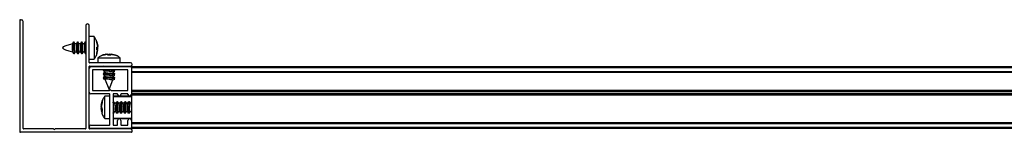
# Model space of a CAD drawing. Header units: millimetres. Extents: x 4062.402 to 4063.102, y 2923.937 to 2923.977.
# Tile 1 of 2: x 4062.402 to 4062.752, y 2923.937 to 2923.977. Entities that reach past the tile are written whole.
import ezdxf

# ---------------------------------------------------------------- set-up
doc = ezdxf.new("R2010")
doc.units = ezdxf.units.MM
doc.layers.add('SANINDUSA', color=3, linetype='Continuous')

msp = doc.modelspace()

# ---------------------------------------------------------------- linework, layer by layer
at = {"layer": 'SANINDUSA'}
for p, q in [((4062.40180945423, 2923.976433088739), (4062.40180945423, 2923.93703310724)), ((4062.402109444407, 2923.976733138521), (4062.402409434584, 2923.976733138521)), ((4062.403009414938, 2923.938033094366), (4062.403009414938, 2923.976133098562)), ((4062.425309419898, 2923.974633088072), (4062.425309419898, 2923.938033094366)), ((4062.426509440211, 2923.961533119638), (4062.426509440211, 2923.974633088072)), ((4062.428232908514, 2923.970733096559), (4062.426509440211, 2923.970733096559)), ((4062.428232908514, 2923.970733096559), (4062.428232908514, 2923.962733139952)), ((4062.420812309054, 2923.968745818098), (4062.420554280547, 2923.968131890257)), ((4062.420987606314, 2923.968735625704), (4062.420652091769, 2923.968108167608)), ((4062.420985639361, 2923.968731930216), (4062.420968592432, 2923.968758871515)), ((4062.421462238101, 2923.968193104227), (4062.421195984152, 2923.968732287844)), ((4062.421433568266, 2923.968177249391), (4062.421409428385, 2923.968183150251)), ((4062.422097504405, 2923.968193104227), (4062.421433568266, 2923.968193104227)), ((4062.42221230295, 2923.968745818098), (4062.42198002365, 2923.968193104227)), ((4062.422387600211, 2923.968735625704), (4062.422061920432, 2923.968126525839)), ((4062.422385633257, 2923.968731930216), (4062.422368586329, 2923.968758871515)), ((4062.422862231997, 2923.968193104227), (4062.422595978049, 2923.968732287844)), ((4062.422833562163, 2923.968177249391), (4062.422809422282, 2923.968183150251)), ((4062.423497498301, 2923.968193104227), (4062.422833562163, 2923.968193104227)), ((4062.423612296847, 2923.968745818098), (4062.423380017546, 2923.968193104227)), ((4062.423787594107, 2923.968735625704), (4062.423461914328, 2923.968126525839)), ((4062.423785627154, 2923.968731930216), (4062.423768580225, 2923.968758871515)), ((4062.424262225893, 2923.968193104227), (4062.423995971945, 2923.968732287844)), ((4062.424233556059, 2923.968177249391), (4062.424209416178, 2923.968183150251)), ((4062.424897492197, 2923.968193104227), (4062.424233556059, 2923.968193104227)), ((4062.425012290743, 2923.968745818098), (4062.424780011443, 2923.968193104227)), ((4062.425187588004, 2923.968735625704), (4062.424861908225, 2923.968126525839)), ((4062.42518562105, 2923.968731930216), (4062.425168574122, 2923.968758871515)), ((4062.429230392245, 2923.968903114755), (4062.429564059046, 2923.96732514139)), ((4062.429230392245, 2923.968809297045), (4062.429230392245, 2923.968903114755)), ((4062.429564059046, 2923.967219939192), (4062.429230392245, 2923.968809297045)), ((4062.429230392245, 2923.967006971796), (4062.429564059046, 2923.967219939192)), ((4062.429230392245, 2923.967006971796), (4062.429230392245, 2923.966459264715)), ((4062.429230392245, 2923.966045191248), (4062.429230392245, 2923.967006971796)), ((4062.429230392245, 2923.965131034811), (4062.429564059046, 2923.966536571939)), ((4062.429564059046, 2923.966536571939), (4062.42934954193, 2923.967083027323)), ((4062.42944180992, 2923.967444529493), (4062.429564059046, 2923.966929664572)), ((4062.429564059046, 2923.967473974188), (4062.429486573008, 2923.967786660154)), ((4062.42061001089, 2923.965367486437), (4062.42092287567, 2923.964733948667)), ((4062.421131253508, 2923.964730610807), (4062.421421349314, 2923.965273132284)), ((4062.421133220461, 2923.964734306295), (4062.42115026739, 2923.964707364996)), ((4062.421306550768, 2923.964720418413), (4062.421538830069, 2923.965273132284)), ((4062.421390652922, 2923.965273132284), (4062.422056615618, 2923.965273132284)), ((4062.422024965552, 2923.965337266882), (4062.422322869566, 2923.964733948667)), ((4062.422531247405, 2923.964730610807), (4062.422821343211, 2923.965273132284)), ((4062.422533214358, 2923.964734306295), (4062.422550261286, 2923.964707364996)), ((4062.422706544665, 2923.964720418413), (4062.422938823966, 2923.965273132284)), ((4062.422790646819, 2923.965273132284), (4062.423456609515, 2923.965273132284)), ((4062.423424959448, 2923.965337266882), (4062.423722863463, 2923.964733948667)), ((4062.423931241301, 2923.964730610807), (4062.424221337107, 2923.965273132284)), ((4062.423933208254, 2923.964734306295), (4062.423950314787, 2923.964707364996)), ((4062.424106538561, 2923.964720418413), (4062.424338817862, 2923.965273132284)), ((4062.424190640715, 2923.965273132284), (4062.424856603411, 2923.965273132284)), ((4062.424824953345, 2923.965337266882), (4062.425122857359, 2923.964733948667)), ((4062.429230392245, 2923.966459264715), (4062.429564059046, 2923.966246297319)), ((4062.429230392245, 2923.966299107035), (4062.429564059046, 2923.966246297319)), ((4062.429230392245, 2923.966205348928), (4062.429564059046, 2923.966141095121)), ((4062.429564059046, 2923.966141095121), (4062.429230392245, 2923.966045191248)), ((4062.429230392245, 2923.964563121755), (4062.429564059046, 2923.966141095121)), ((4062.429230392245, 2923.964607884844), (4062.429230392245, 2923.964563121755)), ((4062.429559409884, 2923.963156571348), (4062.429559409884, 2923.961433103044)), ((4062.429559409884, 2923.963156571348), (4062.433891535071, 2923.963156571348)), ((4062.431393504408, 2923.964154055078), (4062.432974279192, 2923.964487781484)), ((4062.43147373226, 2923.964154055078), (4062.431418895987, 2923.964154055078)), ((4062.433064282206, 2923.964487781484), (4062.43147373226, 2923.964154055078)), ((4062.432820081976, 2923.964487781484), (4062.432492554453, 2923.964406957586)), ((4062.432848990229, 2923.964367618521), (4062.43335717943, 2923.964487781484)), ((4062.43376165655, 2923.964487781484), (4062.432922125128, 2923.964154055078)), ((4062.433255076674, 2923.964154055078), (4062.433064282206, 2923.964487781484)), ((4062.434218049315, 2923.964154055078), (4062.433255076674, 2923.964154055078)), ((4062.433863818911, 2923.964154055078), (4062.434054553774, 2923.964487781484)), ((4062.433891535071, 2923.963156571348), (4062.437559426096, 2923.963156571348)), ((4062.434000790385, 2923.964154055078), (4062.434054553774, 2923.964487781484)), ((4062.434144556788, 2923.964487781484), (4062.434081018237, 2923.964154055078)), ((4062.434144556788, 2923.964487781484), (4062.434218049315, 2923.964154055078)), ((4062.435725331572, 2923.964154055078), (4062.434144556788, 2923.964487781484)), ((4062.435172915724, 2923.964154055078), (4062.434269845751, 2923.964367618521)), ((4062.43564510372, 2923.964154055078), (4062.435725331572, 2923.964154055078)), ((4062.437559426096, 2923.961433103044), (4062.437559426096, 2923.963156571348)), ((4062.426509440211, 2923.962733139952), (4062.428232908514, 2923.962733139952)), ((4062.426509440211, 2923.938033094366), (4062.426509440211, 2923.960133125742)), ((4062.441209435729, 2923.961433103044), (4062.426609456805, 2923.961433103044)), ((4062.426609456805, 2923.960233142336), (4062.441209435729, 2923.960233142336)), ((4062.427109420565, 2923.960083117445), (4062.441209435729, 2923.960083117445)), ((4062.43153417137, 2923.960095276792), (4062.431516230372, 2923.960083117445)), ((4062.431752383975, 2923.960233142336), (4062.43153417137, 2923.960095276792)), ((4062.431862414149, 2923.960233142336), (4062.432053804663, 2923.960083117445)), ((4062.435320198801, 2923.960083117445), (4062.435128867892, 2923.960233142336)), ((4062.435305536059, 2923.960094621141), (4062.435524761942, 2923.960233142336)), ((4062.441509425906, 2923.960083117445), (4063.055509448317, 2923.960083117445)), ((4062.441509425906, 2923.960083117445), (4062.441509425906, 2923.959783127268)), ((4062.441509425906, 2923.959783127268), (4062.441509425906, 2923.950183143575)), ((4062.441509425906, 2923.959783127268), (4063.055509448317, 2923.959783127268)), ((4062.441509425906, 2923.959783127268), (4062.441509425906, 2923.958383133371)), ((4062.426509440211, 2923.950983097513), (4062.426509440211, 2923.959483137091)), ((4062.440309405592, 2923.958883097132), (4062.427709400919, 2923.958883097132)), ((4062.427709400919, 2923.958883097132), (4062.427709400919, 2923.951683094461)), ((4062.431488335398, 2923.957726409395), (4062.432062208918, 2923.957276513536)), ((4062.431488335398, 2923.956326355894), (4062.432062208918, 2923.95587651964)), ((4062.432106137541, 2923.957943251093), (4062.431488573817, 2923.957727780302)), ((4062.432106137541, 2923.956543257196), (4062.431488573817, 2923.956327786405)), ((4062.431813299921, 2923.95887165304), (4062.43153417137, 2923.958695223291)), ((4062.431813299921, 2923.957471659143), (4062.43153417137, 2923.957295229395)), ((4062.431813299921, 2923.956071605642), (4062.43153417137, 2923.955895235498)), ((4062.431547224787, 2923.958537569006), (4062.432099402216, 2923.958304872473)), ((4062.431547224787, 2923.957137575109), (4062.432099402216, 2923.956904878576)), ((4062.431798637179, 2923.958883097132), (4062.432062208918, 2923.958676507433)), ((4062.432099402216, 2923.958670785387), (4062.432099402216, 2923.957939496)), ((4062.432099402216, 2923.95727079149), (4062.432099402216, 2923.956539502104)), ((4062.435012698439, 2923.958222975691), (4062.435630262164, 2923.958438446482)), ((4062.435012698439, 2923.956822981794), (4062.435630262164, 2923.957038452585)), ((4062.435019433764, 2923.957500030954), (4062.435019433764, 2923.958226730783)), ((4062.435571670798, 2923.957628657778), (4062.435019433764, 2923.957861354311)), ((4062.435019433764, 2923.956100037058), (4062.435019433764, 2923.956826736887)), ((4062.435571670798, 2923.956228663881), (4062.435019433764, 2923.956461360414)), ((4062.435630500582, 2923.957039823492), (4062.435056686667, 2923.957489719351)), ((4062.435630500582, 2923.955639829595), (4062.435056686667, 2923.956089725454)), ((4062.435630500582, 2923.958439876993), (4062.435065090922, 2923.958883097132)), ((4062.435305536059, 2923.958694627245), (4062.43558466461, 2923.958870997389)), ((4062.435305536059, 2923.957294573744), (4062.43558466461, 2923.957471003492)), ((4062.435305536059, 2923.955894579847), (4062.43558466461, 2923.956071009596)), ((4062.440309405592, 2923.951583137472), (4062.440309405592, 2923.958883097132)), ((4062.441509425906, 2923.958383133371), (4063.055509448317, 2923.958383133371)), ((4062.441509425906, 2923.958083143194), (4063.055509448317, 2923.958083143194)), ((4063.055509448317, 2923.9579831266), (4062.441509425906, 2923.9579831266)), ((4062.431547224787, 2923.955737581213), (4062.432160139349, 2923.955479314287)), ((4062.432099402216, 2923.955870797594), (4062.432099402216, 2923.955633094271)), ((4062.432099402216, 2923.955633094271), (4062.43355941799, 2923.951933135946)), ((4062.433651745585, 2923.955633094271), (4062.432099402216, 2923.955633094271)), ((4062.43355941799, 2923.951933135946), (4062.434923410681, 2923.955389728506)), ((4062.434910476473, 2923.955387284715), (4062.435630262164, 2923.955638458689)), ((4062.434923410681, 2923.955389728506), (4062.434924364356, 2923.955392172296)), ((4062.433709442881, 2923.950383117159), (4062.427109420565, 2923.950383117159)), ((4062.427809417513, 2923.951583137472), (4062.433759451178, 2923.951583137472)), ((4062.43380939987, 2923.949583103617), (4062.432085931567, 2923.949583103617)), ((4062.432085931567, 2923.949072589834), (4062.432085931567, 2923.949583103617)), ((4062.432085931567, 2923.941583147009), (4062.432085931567, 2923.949072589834)), ((4062.43380939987, 2923.93938313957), (4062.43380939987, 2923.950283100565)), ((4062.434359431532, 2923.951583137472), (4062.440309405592, 2923.951583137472)), ((4062.435009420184, 2923.950283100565), (4062.435009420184, 2923.93938313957)), ((4062.441509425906, 2923.949383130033), (4062.435009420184, 2923.949383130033)), ((4062.436509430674, 2923.950383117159), (4062.435109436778, 2923.950383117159)), ((4062.441509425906, 2923.949583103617), (4062.435209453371, 2923.949583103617)), ((4062.436609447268, 2923.950183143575), (4062.436609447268, 2923.950283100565)), ((4062.437809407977, 2923.950283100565), (4062.437809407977, 2923.950183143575)), ((4062.440209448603, 2923.950383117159), (4062.437909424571, 2923.950383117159)), ((4062.440309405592, 2923.950183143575), (4062.440309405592, 2923.950283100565)), ((4062.441509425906, 2923.951683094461), (4063.055509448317, 2923.951683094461)), ((4062.441509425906, 2923.951583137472), (4063.055509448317, 2923.951583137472)), ((4062.441509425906, 2923.95128308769), (4063.055509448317, 2923.95128308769)), ((4062.441509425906, 2923.95128308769), (4062.441509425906, 2923.950383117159)), ((4063.055509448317, 2923.950383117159), (4062.441509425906, 2923.950383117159)), ((4062.441509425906, 2923.950183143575), (4062.441509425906, 2923.950083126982)), ((4063.055509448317, 2923.950083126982), (4062.441509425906, 2923.950083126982)), ((4062.441509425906, 2923.949983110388), (4062.441509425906, 2923.950083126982)), ((4063.055509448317, 2923.949983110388), (4062.441509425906, 2923.949983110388)), ((4062.441509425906, 2923.949983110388), (4062.441509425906, 2923.94098310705)), ((4062.430754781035, 2923.946320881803), (4062.431088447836, 2923.947680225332)), ((4062.431088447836, 2923.947207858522), (4062.430754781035, 2923.945790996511)), ((4062.430879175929, 2923.946821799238), (4062.430754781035, 2923.946262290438)), ((4062.430754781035, 2923.945938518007), (4062.430831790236, 2923.946293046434)), ((4062.431079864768, 2923.946190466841), (4062.430754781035, 2923.946262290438)), ((4062.430754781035, 2923.945912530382), (4062.430958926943, 2923.945552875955)), ((4062.430754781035, 2923.945822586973), (4062.430873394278, 2923.945548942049)), ((4062.430754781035, 2923.945790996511), (4062.431088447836, 2923.944961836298)), ((4062.430754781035, 2923.945343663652), (4062.430873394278, 2923.945617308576)), ((4062.431088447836, 2923.947680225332), (4062.431088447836, 2923.947207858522)), ((4062.431160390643, 2923.947861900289), (4062.431096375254, 2923.94767635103)), ((4062.435009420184, 2923.947655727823), (4062.435055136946, 2923.947594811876)), ((4062.435144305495, 2923.947607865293), (4062.435009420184, 2923.947393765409)), ((4062.435093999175, 2923.947527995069), (4062.435055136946, 2923.947594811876)), ((4062.435559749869, 2923.946988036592), (4062.435303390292, 2923.947594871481)), ((4062.436188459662, 2923.947043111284), (4062.43551343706, 2923.947043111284)), ((4062.436263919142, 2923.947585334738), (4062.436017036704, 2923.947043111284)), ((4062.436173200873, 2923.947018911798), (4062.436109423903, 2923.946870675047)), ((4062.436544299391, 2923.947607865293), (4062.436173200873, 2923.947018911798)), ((4062.436493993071, 2923.947527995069), (4062.436455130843, 2923.947594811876)), ((4062.436959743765, 2923.946988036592), (4062.436703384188, 2923.947594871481)), ((4062.437588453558, 2923.947043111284), (4062.436913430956, 2923.947043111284)), ((4062.437663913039, 2923.947585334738), (4062.4374170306, 2923.947043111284)), ((4062.437573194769, 2923.947018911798), (4062.437509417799, 2923.946870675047)), ((4062.437944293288, 2923.947607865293), (4062.437573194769, 2923.947018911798)), ((4062.437893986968, 2923.947527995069), (4062.437855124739, 2923.947594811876)), ((4062.438359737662, 2923.946988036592), (4062.438103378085, 2923.947594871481)), ((4062.438988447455, 2923.947043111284), (4062.438313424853, 2923.947043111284)), ((4062.439063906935, 2923.947585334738), (4062.438817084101, 2923.947043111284)), ((4062.438973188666, 2923.947018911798), (4062.438909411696, 2923.946870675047)), ((4062.439344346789, 2923.947607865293), (4062.438973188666, 2923.947018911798)), ((4062.439293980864, 2923.947527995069), (4062.439255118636, 2923.947594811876)), ((4062.439759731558, 2923.946988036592), (4062.439503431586, 2923.947594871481)), ((4062.440388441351, 2923.947043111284), (4062.439713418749, 2923.947043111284)), ((4062.440463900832, 2923.947585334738), (4062.440217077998, 2923.947043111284)), ((4062.440373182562, 2923.947018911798), (4062.440309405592, 2923.946870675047)), ((4062.440744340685, 2923.947607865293), (4062.440373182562, 2923.947018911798)), ((4062.440693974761, 2923.947527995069), (4062.440655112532, 2923.947594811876)), ((4062.441159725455, 2923.946988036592), (4062.440903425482, 2923.947594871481)), ((4062.441509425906, 2923.947043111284), (4062.441113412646, 2923.947043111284)), ((4062.430870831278, 2923.944882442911), (4062.430754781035, 2923.945375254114)), ((4062.430838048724, 2923.944874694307), (4062.430754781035, 2923.945253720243)), ((4062.430754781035, 2923.945227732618), (4062.430831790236, 2923.944873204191)), ((4062.431088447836, 2923.94492541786), (4062.430754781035, 2923.944845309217)), ((4062.430754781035, 2923.944845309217), (4062.430838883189, 2923.944502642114)), ((4062.431088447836, 2923.944118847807), (4062.430754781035, 2923.944845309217)), ((4062.43091166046, 2923.944505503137), (4062.431088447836, 2923.943691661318)), ((4062.431088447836, 2923.944961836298), (4062.431088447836, 2923.944118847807)), ((4062.435009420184, 2923.943613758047), (4062.435330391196, 2923.944123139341)), ((4062.435024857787, 2923.943638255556), (4062.435063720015, 2923.943571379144)), ((4062.435254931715, 2923.943580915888), (4062.435501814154, 2923.944123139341)), ((4062.43529528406, 2923.944123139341), (4062.4359823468, 2923.944123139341)), ((4062.435959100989, 2923.944178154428), (4062.436215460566, 2923.943571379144)), ((4062.436374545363, 2923.943558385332), (4062.436730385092, 2923.944123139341)), ((4062.436424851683, 2923.943638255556), (4062.436463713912, 2923.943571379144)), ((4062.436654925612, 2923.943580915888), (4062.436901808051, 2923.944123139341)), ((4062.436695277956, 2923.944123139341), (4062.437382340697, 2923.944123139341)), ((4062.437359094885, 2923.944178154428), (4062.437615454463, 2923.943571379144)), ((4062.437774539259, 2923.943558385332), (4062.438130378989, 2923.944123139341)), ((4062.43782484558, 2923.943638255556), (4062.437863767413, 2923.943571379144)), ((4062.438054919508, 2923.943580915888), (4062.438301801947, 2923.944123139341)), ((4062.438095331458, 2923.944123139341), (4062.438782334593, 2923.944123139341)), ((4062.438759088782, 2923.944178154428), (4062.439015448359, 2923.943571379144)), ((4062.439174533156, 2923.943558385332), (4062.439530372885, 2923.944123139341)), ((4062.439224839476, 2923.943638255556), (4062.439263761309, 2923.943571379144)), ((4062.439454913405, 2923.943580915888), (4062.439701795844, 2923.944123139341)), ((4062.439495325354, 2923.944123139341), (4062.440182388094, 2923.944123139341)), ((4062.440159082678, 2923.944178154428), (4062.440415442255, 2923.943571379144)), ((4062.440574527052, 2923.943558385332), (4062.440930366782, 2923.944123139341)), ((4062.440624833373, 2923.943638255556), (4062.440663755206, 2923.943571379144)), ((4062.440854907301, 2923.943580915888), (4062.44110178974, 2923.944123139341)), ((4062.440895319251, 2923.944123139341), (4062.441509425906, 2923.944123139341)), ((4062.427109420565, 2923.939283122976), (4062.433709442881, 2923.939283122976)), ((4062.432085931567, 2923.941583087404), (4062.43380939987, 2923.941583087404)), ((4062.435009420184, 2923.941783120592), (4062.441509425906, 2923.941783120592)), ((4062.435109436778, 2923.939283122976), (4062.436509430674, 2923.939283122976)), ((4062.435209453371, 2923.941583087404), (4062.441509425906, 2923.941583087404)), ((4062.436609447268, 2923.93938313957), (4062.436609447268, 2923.94098310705)), ((4062.437809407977, 2923.94098310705), (4062.437809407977, 2923.93938313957)), ((4062.437909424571, 2923.939283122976), (4062.440209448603, 2923.939283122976)), ((4062.440309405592, 2923.93938313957), (4062.440309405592, 2923.94098310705)), ((4062.441509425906, 2923.94098310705), (4062.441509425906, 2923.93838309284)), ((4062.441509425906, 2923.940183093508), (4063.055509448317, 2923.940183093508)), ((4062.441509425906, 2923.940083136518), (4063.055509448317, 2923.940083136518)), ((4063.055509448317, 2923.939783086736), (4062.441509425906, 2923.939783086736)), ((4062.441509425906, 2923.939783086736), (4062.441509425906, 2923.93838309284)), ((4062.441509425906, 2923.936733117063), (4062.402109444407, 2923.936733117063)), ((4062.413859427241, 2923.937933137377), (4062.403109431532, 2923.937933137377)), ((4062.425209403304, 2923.937933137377), (4062.414459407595, 2923.937933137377)), ((4062.441209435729, 2923.937933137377), (4062.426609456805, 2923.937933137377)), ((4062.441209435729, 2923.938083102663), (4062.427109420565, 2923.938083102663)), ((4063.055509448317, 2923.93838309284), (4062.441509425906, 2923.93838309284)), ((4062.441509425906, 2923.93838309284), (4062.441509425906, 2923.938083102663)), ((4063.055509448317, 2923.938083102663), (4062.441509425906, 2923.938083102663)), ((4062.441809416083, 2923.93703310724), (4062.441809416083, 2923.937333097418))]:
    msp.add_line(p, q, dxfattribs=at)
at = {"layer": 'SANINDUSA', "flags": 128}
for points in [[(4062.421195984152, 2923.968732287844), (4062.421191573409, 2923.968741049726), (4062.421059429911, 2923.968823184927), (4062.420927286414, 2923.968587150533), (4062.420815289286, 2923.968068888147), (4062.420740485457, 2923.967347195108), (4062.420714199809, 2923.966532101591)], [(4062.420714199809, 2923.966532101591), (4062.420740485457, 2923.965747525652), (4062.420815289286, 2923.965113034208), (4062.420927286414, 2923.964725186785), (4062.421059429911, 2923.964643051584), (4062.421131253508, 2923.964730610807)], [(4062.420968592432, 2923.968758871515), (4062.420927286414, 2923.968808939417), (4062.420815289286, 2923.968752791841), (4062.420740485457, 2923.968389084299), (4062.420728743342, 2923.968251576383)], [(4062.422595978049, 2923.968732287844), (4062.422591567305, 2923.968741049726), (4062.422459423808, 2923.968823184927), (4062.422327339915, 2923.968587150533), (4062.422215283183, 2923.968068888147), (4062.422140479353, 2923.967347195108), (4062.422114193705, 2923.966532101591)], [(4062.422114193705, 2923.966532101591), (4062.422140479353, 2923.965747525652), (4062.422215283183, 2923.965113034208), (4062.422327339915, 2923.964725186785), (4062.422459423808, 2923.964643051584), (4062.422531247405, 2923.964730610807)], [(4062.422368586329, 2923.968758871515), (4062.422327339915, 2923.968808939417), (4062.422215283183, 2923.968752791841), (4062.422140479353, 2923.968389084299), (4062.422128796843, 2923.968251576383)], [(4062.423995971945, 2923.968732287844), (4062.423991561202, 2923.968741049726), (4062.423859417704, 2923.968823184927), (4062.423727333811, 2923.968587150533), (4062.423615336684, 2923.968068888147), (4062.42354047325, 2923.967347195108), (4062.423514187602, 2923.966532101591)], [(4062.423514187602, 2923.966532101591), (4062.42354047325, 2923.965747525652), (4062.423615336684, 2923.965113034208), (4062.423727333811, 2923.964725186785), (4062.423859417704, 2923.964643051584), (4062.423931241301, 2923.964730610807)], [(4062.423768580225, 2923.968758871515), (4062.423727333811, 2923.968808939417), (4062.423615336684, 2923.968752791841), (4062.42354047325, 2923.968389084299), (4062.42352879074, 2923.968251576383)], [(4062.424914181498, 2923.966532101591), (4062.424940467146, 2923.965747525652), (4062.42501533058, 2923.965113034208), (4062.425127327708, 2923.964725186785), (4062.425259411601, 2923.964643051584), (4062.425303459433, 2923.96468572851)], [(4062.425168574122, 2923.968758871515), (4062.425127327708, 2923.968808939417), (4062.42501533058, 2923.968752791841), (4062.424940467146, 2923.968389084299), (4062.424928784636, 2923.968251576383)], [(4062.421133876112, 2923.964735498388), (4062.421191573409, 2923.96465723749), (4062.421303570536, 2923.96471344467), (4062.421306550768, 2923.964720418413)], [(4062.422533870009, 2923.964735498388), (4062.422591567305, 2923.96465723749), (4062.422703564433, 2923.96471344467), (4062.422706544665, 2923.964720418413)], [(4062.423933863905, 2923.964735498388), (4062.423991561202, 2923.96465723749), (4062.424103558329, 2923.96471344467), (4062.424106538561, 2923.964720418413)], [(4062.433432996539, 2923.960233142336), (4062.433733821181, 2923.960183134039), (4062.434324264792, 2923.960083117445)], [(4062.435245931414, 2923.960141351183), (4062.435383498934, 2923.960183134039), (4062.435512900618, 2923.960233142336)], [(4062.43153417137, 2923.958695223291), (4062.431481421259, 2923.958650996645), (4062.431543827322, 2923.958538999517), (4062.431913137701, 2923.958464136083), (4062.432099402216, 2923.958449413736)], [(4062.43153417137, 2923.957295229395), (4062.431481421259, 2923.957251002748), (4062.431543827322, 2923.957139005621), (4062.431913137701, 2923.957064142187), (4062.432099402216, 2923.95704941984)], [(4062.432099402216, 2923.958666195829), (4062.432066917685, 2923.95867787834), (4062.432225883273, 2923.958659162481), (4062.432583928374, 2923.958605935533), (4062.433085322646, 2923.958526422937), (4062.433651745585, 2923.958433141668)], [(4062.432099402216, 2923.957266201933), (4062.432066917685, 2923.957277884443), (4062.432225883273, 2923.957259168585), (4062.432583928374, 2923.957205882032), (4062.433085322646, 2923.957126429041), (4062.433651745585, 2923.957033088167)], [(4062.435245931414, 2923.958741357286), (4062.435383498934, 2923.958783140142), (4062.435602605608, 2923.958883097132)], [(4062.435245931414, 2923.95734136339), (4062.435383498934, 2923.957383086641), (4062.435637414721, 2923.957515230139), (4062.435575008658, 2923.957627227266), (4062.435571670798, 2923.957628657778)], [(4062.435245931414, 2923.955941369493), (4062.435383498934, 2923.955983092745), (4062.435637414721, 2923.956115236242), (4062.435575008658, 2923.95622723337), (4062.435571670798, 2923.956228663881)], [(4062.43153417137, 2923.955895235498), (4062.431481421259, 2923.955851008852), (4062.431543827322, 2923.955739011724), (4062.431913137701, 2923.95566414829), (4062.432099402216, 2923.955649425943)], [(4062.432099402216, 2923.955866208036), (4062.432066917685, 2923.955877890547), (4062.432225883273, 2923.955859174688), (4062.432583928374, 2923.955805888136), (4062.433085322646, 2923.955726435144), (4062.433651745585, 2923.955633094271)], [(4062.435009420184, 2923.947249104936), (4062.435059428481, 2923.947415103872), (4062.435191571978, 2923.947663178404), (4062.435303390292, 2923.947594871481)], [(4062.435327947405, 2923.944123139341), (4062.435316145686, 2923.944111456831), (4062.43523663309, 2923.94415264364), (4062.435183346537, 2923.944412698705), (4062.435164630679, 2923.944850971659), (4062.435183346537, 2923.945399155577), (4062.43523663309, 2923.94597165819), (4062.435316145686, 2923.946479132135), (4062.435409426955, 2923.94684236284)], [(4062.436374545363, 2923.943558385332), (4062.436327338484, 2923.943503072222), (4062.436215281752, 2923.943571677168), (4062.436140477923, 2923.943946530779), (4062.436114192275, 2923.944570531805), (4062.436140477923, 2923.945348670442), (4062.436215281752, 2923.946162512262), (4062.436327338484, 2923.946888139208), (4062.436459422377, 2923.947415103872), (4062.436591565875, 2923.947663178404), (4062.436703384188, 2923.947594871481)], [(4062.436151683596, 2923.947043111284), (4062.436215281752, 2923.947437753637), (4062.436327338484, 2923.947671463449), (4062.436455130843, 2923.947594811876)], [(4062.436727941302, 2923.944123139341), (4062.436716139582, 2923.944111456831), (4062.436636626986, 2923.94415264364), (4062.436583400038, 2923.944412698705), (4062.436564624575, 2923.944850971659), (4062.436583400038, 2923.945399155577), (4062.436636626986, 2923.94597165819), (4062.436716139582, 2923.946479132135), (4062.436809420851, 2923.94684236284)], [(4062.437774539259, 2923.943558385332), (4062.437727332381, 2923.943503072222), (4062.437615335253, 2923.943571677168), (4062.437540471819, 2923.943946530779), (4062.437514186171, 2923.944570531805), (4062.437540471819, 2923.945348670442), (4062.437615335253, 2923.946162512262), (4062.437727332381, 2923.946888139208), (4062.437859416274, 2923.947415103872), (4062.437991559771, 2923.947663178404), (4062.438103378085, 2923.947594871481)], [(4062.437551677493, 2923.947043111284), (4062.437615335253, 2923.947437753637), (4062.437727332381, 2923.947671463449), (4062.437855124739, 2923.947594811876)], [(4062.438127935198, 2923.944123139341), (4062.438116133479, 2923.944111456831), (4062.438036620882, 2923.94415264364), (4062.437983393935, 2923.944412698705), (4062.437964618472, 2923.944850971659), (4062.437983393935, 2923.945399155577), (4062.438036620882, 2923.94597165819), (4062.438116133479, 2923.946479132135), (4062.438209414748, 2923.94684236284)], [(4062.439174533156, 2923.943558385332), (4062.439127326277, 2923.943503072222), (4062.43901532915, 2923.943571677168), (4062.438940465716, 2923.943946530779), (4062.438914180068, 2923.944570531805), (4062.438940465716, 2923.945348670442), (4062.43901532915, 2923.946162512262), (4062.439127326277, 2923.946888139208), (4062.43925941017, 2923.947415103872), (4062.439391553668, 2923.947663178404), (4062.439503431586, 2923.947594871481)], [(4062.438951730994, 2923.947043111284), (4062.43901532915, 2923.947437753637), (4062.439127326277, 2923.947671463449), (4062.439255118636, 2923.947594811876)], [(4062.439527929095, 2923.944123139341), (4062.439516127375, 2923.944111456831), (4062.439436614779, 2923.94415264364), (4062.439383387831, 2923.944412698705), (4062.439364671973, 2923.944850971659), (4062.439383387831, 2923.945399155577), (4062.439436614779, 2923.94597165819), (4062.439516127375, 2923.946479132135), (4062.439609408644, 2923.94684236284)], [(4062.440574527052, 2923.943558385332), (4062.440527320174, 2923.943503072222), (4062.440415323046, 2923.943571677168), (4062.440340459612, 2923.943946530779), (4062.440314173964, 2923.944570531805), (4062.440340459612, 2923.945348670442), (4062.440415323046, 2923.946162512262), (4062.440527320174, 2923.946888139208), (4062.440659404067, 2923.947415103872), (4062.440791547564, 2923.947663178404), (4062.440903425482, 2923.947594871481)], [(4062.44035172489, 2923.947043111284), (4062.440415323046, 2923.947437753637), (4062.440527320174, 2923.947671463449), (4062.440655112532, 2923.947594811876)], [(4062.440927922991, 2923.944123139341), (4062.440916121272, 2923.944111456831), (4062.440836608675, 2923.94415264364), (4062.440783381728, 2923.944412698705), (4062.440764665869, 2923.944850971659), (4062.440783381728, 2923.945399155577), (4062.440836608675, 2923.94597165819), (4062.440916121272, 2923.946479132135), (4062.441009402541, 2923.94684236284)], [(4062.435254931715, 2923.943580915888), (4062.435191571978, 2923.943494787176), (4062.435059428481, 2923.943578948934), (4062.435028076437, 2923.943643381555)], [(4062.436654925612, 2923.943580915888), (4062.436591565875, 2923.943494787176), (4062.436459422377, 2923.943578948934), (4062.436428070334, 2923.943643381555)], [(4062.438054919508, 2923.943580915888), (4062.437991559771, 2923.943494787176), (4062.437859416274, 2923.943578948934), (4062.437828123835, 2923.943643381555)], [(4062.439454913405, 2923.943580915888), (4062.439391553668, 2923.943494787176), (4062.43925941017, 2923.943578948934), (4062.439228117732, 2923.943643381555)], [(4062.440854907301, 2923.943580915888), (4062.440791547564, 2923.943494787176), (4062.440659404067, 2923.943578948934), (4062.440628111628, 2923.943643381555)]]:
    msp.add_lwpolyline(points, dxfattribs=at)
at = {"layer": 'SANINDUSA'}
for centre, radius, start, end in [((4062.402109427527, 2923.97643311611), 0.0003000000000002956, 90, 180), ((4062.402409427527, 2923.976133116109), 0.0006000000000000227, 0, 90), ((4062.425909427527, 2923.97463311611), 0.0006000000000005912, 0, 180), ((4062.424365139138, 2923.966720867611), 0.003297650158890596, 153.6769565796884, 206.0413884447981), ((4062.425765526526, 2923.966720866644), 0.003298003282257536, 153.6799728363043, 206.0383721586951), ((4062.427165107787, 2923.966720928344), 0.003297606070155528, 153.6777548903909, 206.0429372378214), ((4062.428235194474, 2923.967144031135), 0.003376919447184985, 150.0433464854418, 190.4402118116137), ((4062.426609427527, 2923.961533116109), 0.0001000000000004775, 180, 270), ((4062.426609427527, 2923.960133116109), 0.0001000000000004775, 90, 180), ((4062.427109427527, 2923.959483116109), 0.0006000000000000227, 90, 180), ((4062.441209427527, 2923.960833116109), 0.0006000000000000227, 270, 90), ((4062.441209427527, 2923.95978311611), 0.0003000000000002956, 0, 90), ((4062.425043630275, 2923.906112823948), 0.05201438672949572, 78.25637808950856, 82.88262727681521), ((4062.425056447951, 2923.904785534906), 0.05194059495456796, 78.2538978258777, 82.8867123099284), ((4062.426763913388, 2923.915812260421), 0.04353853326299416, 78.2498849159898, 81.59432962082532), ((4062.430071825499, 2923.933751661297), 0.02425580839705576, 78.14052376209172, 81.37473217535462), ((4062.430078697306, 2923.932383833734), 0.02422291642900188, 78.14079473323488, 81.3793709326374), ((4062.427109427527, 2923.950983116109), 0.000600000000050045, 180, 270), ((4062.427809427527, 2923.95168311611), 0.0001000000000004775, 180, 270), ((4062.433709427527, 2923.950283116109), 0.0001000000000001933, 0, 90), ((4062.434059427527, 2923.951458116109), 0.0003250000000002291, 22.61986493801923, 157.3801350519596), ((4062.435109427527, 2923.950283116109), 9.999999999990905e-05, 90, 180), ((4062.435209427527, 2923.949383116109), 0.0002000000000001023, 90, 180), ((4062.436509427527, 2923.950283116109), 0.0001000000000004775, 0, 90), ((4062.437209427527, 2923.95018311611), 0.0006000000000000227, 180, 0), ((4062.437909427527, 2923.950283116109), 9.999999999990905e-05, 90, 180), ((4062.440209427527, 2923.950283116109), 9.999999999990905e-05, 0, 90), ((4062.440909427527, 2923.95018311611), 0.0006000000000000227, 180, 0), ((4062.427109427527, 2923.93868311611), 0.000600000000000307, 90, 270), ((4062.433709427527, 2923.93938311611), 9.999999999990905e-05, 270, 0), ((4062.435209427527, 2923.941783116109), 0.0001999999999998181, 180, 270), ((4062.435109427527, 2923.93938311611), 9.999999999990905e-05, 180, 270), ((4062.436509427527, 2923.93938311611), 0.0001000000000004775, 270, 0), ((4062.437209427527, 2923.94098311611), 0.0006000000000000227, 0, 180), ((4062.437909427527, 2923.93938311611), 9.999999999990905e-05, 180, 270), ((4062.440209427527, 2923.93938311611), 9.999999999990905e-05, 270, 0), ((4062.440909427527, 2923.940983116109), 0.0006000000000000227, 0, 180), ((4062.402109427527, 2923.937033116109), 0.0003000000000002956, 180, 270), ((4062.403109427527, 2923.93803311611), 9.999999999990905e-05, 180, 270), ((4062.414159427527, 2923.938058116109), 0.0003250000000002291, 202.6198649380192, 337.3801350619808), ((4062.425209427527, 2923.93803311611), 0.0001000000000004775, 270, 0), ((4062.426609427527, 2923.93803311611), 9.999999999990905e-05, 180, 270), ((4062.441209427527, 2923.938383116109), 0.0003000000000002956, 270, 0), ((4062.441209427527, 2923.93733311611), 0.0006000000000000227, 0, 90), ((4062.441509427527, 2923.937033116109), 0.0003000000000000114, 270, 0)]:
    msp.add_arc(centre, radius, start, end, dxfattribs=at)
for centre, major_axis, ratio, start_param, end_param in [((4062.421414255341, 2923.966733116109), (2.428474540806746e-05, 0.001459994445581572), 0.1658352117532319, 0.1198083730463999, 3.221717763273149), ((4062.422814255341, 2923.966733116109), (2.428474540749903e-05, 0.001459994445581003), 0.1658352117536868, 0.1198083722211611, 3.221717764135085), ((4062.424214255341, 2923.966733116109), (2.428474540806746e-05, 0.001459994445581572), 0.1658352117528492, 0.1198083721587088, 3.22171776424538), ((4062.433559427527, 2923.958428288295), (0.001459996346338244, -0.0002425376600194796), 0.01346716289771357, 1.509746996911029, 3.143829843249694), ((4062.433559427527, 2923.957028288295), (0.001459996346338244, -0.0002425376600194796), 0.01346716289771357, 1.509746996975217, 3.143829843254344), ((4062.433559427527, 2923.955628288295), (0.001459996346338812, -0.0002425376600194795), 0.01346716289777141, 1.509746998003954, 3.143829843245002), ((4062.435414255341, 2923.945583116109), (0.000121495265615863, 0.001459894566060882), 0.144415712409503, 0.5426272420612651, 3.153610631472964), ((4062.436814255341, 2923.945583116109), (0.000121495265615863, 0.001459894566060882), 0.1444157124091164, 0.5426272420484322, 3.153610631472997), ((4062.438214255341, 2923.945583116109), (0.000121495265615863, 0.001459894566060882), 0.1444157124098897, 0.5426272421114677, 3.153610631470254), ((4062.439614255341, 2923.945583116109), (0.0001214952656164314, 0.001459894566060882), 0.1444157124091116, 0.5426272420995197, 3.153610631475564), ((4062.441014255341, 2923.945583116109), (0.000121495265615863, 0.001459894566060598), 0.1444157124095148, 0.542627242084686, 3.153610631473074)]:
    msp.add_ellipse(centre, major_axis=major_axis, ratio=ratio, start_param=start_param, end_param=end_param, dxfattribs=at)
for points, knots in [([(4062.429206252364, 2923.96890740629), (4062.429078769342, 2923.969261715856), (4062.428845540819, 2923.969909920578), (4062.428415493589, 2923.970446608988), (4062.428220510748, 2923.970689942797)], [0, 0, 0, 0, 0.546601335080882, 1, 1, 1, 1]), ([(4062.42860114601, 2923.970163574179), (4062.428562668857, 2923.970245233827), (4062.428473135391, 2923.970435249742), (4062.428327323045, 2923.97058716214), (4062.428244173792, 2923.970673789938)], [0, 0, 0, 0, 0.4297516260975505, 1, 1, 1, 1]), ([(4062.420694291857, 2923.968187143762), (4062.418847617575, 2923.967702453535), (4062.415179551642, 2923.966739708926), (4062.418830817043, 2923.965777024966), (4062.420643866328, 2923.9652990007)], [0, 0, 0, 0, 0.503446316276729, 1, 1, 1, 1]), ([(4062.420661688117, 2923.968103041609), (4062.420647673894, 2923.96808182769), (4062.420603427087, 2923.968014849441), (4062.420543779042, 2923.967733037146), (4062.420491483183, 2923.967308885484), (4062.420466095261, 2923.966817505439), (4062.420467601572, 2923.966325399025), (4062.420495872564, 2923.965885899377), (4062.420544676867, 2923.965540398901), (4062.420591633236, 2923.96542415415), (4062.420613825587, 2923.965369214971)], [0, 0, 0, 0, 0.0654442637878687, 0.206625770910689, 0.3450857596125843, 0.4806371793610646, 0.6140885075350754, 0.7468160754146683, 0.8803411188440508, 1, 1, 1, 1]), ([(4062.422070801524, 2923.968121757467), (4062.422060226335, 2923.968106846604), (4062.422026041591, 2923.968058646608), (4062.42197603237, 2923.967807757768), (4062.421929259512, 2923.96741196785), (4062.421905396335, 2923.966980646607), (4062.42189905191, 2923.966564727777), (4062.421906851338, 2923.966158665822), (4062.421935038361, 2923.965761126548), (4062.42197837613, 2923.965458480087), (4062.42201555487, 2923.965375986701), (4062.422031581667, 2923.965340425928)], [0, 0, 0, 0, 0.05884630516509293, 0.1902231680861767, 0.3207444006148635, 0.4500631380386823, 0.5382762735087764, 0.6466407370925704, 0.7744168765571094, 0.9027569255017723, 1, 1, 1, 1]), ([(4062.42347079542, 2923.968121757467), (4062.423460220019, 2923.968106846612), (4062.42342603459, 2923.968058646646), (4062.423376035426, 2923.967807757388), (4062.423329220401, 2923.967411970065), (4062.423305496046, 2923.966980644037), (4062.423299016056, 2923.966564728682), (4062.423306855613, 2923.966158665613), (4062.423335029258, 2923.965761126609), (4062.423378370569, 2923.965458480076), (4062.42341554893, 2923.965375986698), (4062.423431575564, 2923.965340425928)], [0, 0, 0, 0, 0.05884633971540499, 0.1902232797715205, 0.3207445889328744, 0.4500625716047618, 0.5382760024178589, 0.6466405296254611, 0.7744167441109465, 0.9027568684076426, 0.9999999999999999, 0.9999999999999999, 0.9999999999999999, 0.9999999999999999]), ([(4062.424870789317, 2923.968121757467), (4062.424860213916, 2923.968106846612), (4062.424826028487, 2923.968058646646), (4062.424776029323, 2923.967807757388), (4062.424729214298, 2923.967411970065), (4062.424705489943, 2923.966980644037), (4062.424699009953, 2923.966564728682), (4062.424706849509, 2923.966158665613), (4062.424735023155, 2923.965761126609), (4062.424778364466, 2923.965458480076), (4062.424815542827, 2923.965375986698), (4062.42483156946, 2923.965340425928)], [0, 0, 0, 0, 0.05884633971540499, 0.1902232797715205, 0.3207445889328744, 0.4500625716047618, 0.5382760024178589, 0.6466405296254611, 0.7744167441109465, 0.9027568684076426, 0.9999999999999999, 0.9999999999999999, 0.9999999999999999, 0.9999999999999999]), ([(4062.429512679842, 2923.967793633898), (4062.429431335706, 2923.968243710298), (4062.429323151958, 2923.968842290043), (4062.429026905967, 2923.969367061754), (4062.428953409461, 2923.969497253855)], [0, 0, 0, 0, 0.7519071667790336, 0.9999999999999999, 0.9999999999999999, 0.9999999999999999, 0.9999999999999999]), ([(4062.428243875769, 2923.962800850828), (4062.428336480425, 2923.9629071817), (4062.428741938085, 2923.963372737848), (4062.429089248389, 2923.964032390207), (4062.429229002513, 2923.964596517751), (4062.429254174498, 2923.964698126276)], [0, 0, 0, 0, 0.1952915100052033, 0.8550589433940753, 1, 1, 1, 1]), ([(4062.429244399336, 2923.964654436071), (4062.429279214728, 2923.964733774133), (4062.429464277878, 2923.965155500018), (4062.429507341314, 2923.965618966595), (4062.429542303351, 2923.965995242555)], [0, 0, 0, 0, 0.1881270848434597, 1, 1, 1, 1]), ([(4062.431424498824, 2923.964139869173), (4062.431135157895, 2923.964041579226), (4062.43048368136, 2923.963820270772), (4062.429929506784, 2923.963410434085), (4062.429621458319, 2923.963182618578)], [0, 0, 0, 0, 0.4441310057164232, 1, 1, 1, 1]), ([(4062.432485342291, 2923.964433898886), (4062.432035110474, 2923.964354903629), (4062.431483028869, 2923.964258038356), (4062.430999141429, 2923.963988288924), (4062.430909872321, 2923.963938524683)], [0, 0, 0, 0, 0.8155167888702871, 1, 1, 1, 1]), ([(4062.436330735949, 2923.963881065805), (4062.436021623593, 2923.964027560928), (4062.43537388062, 2923.964334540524), (4062.434661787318, 2923.964421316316), (4062.434289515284, 2923.96446668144)], [0, 0, 0, 0, 0.4772145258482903, 1, 1, 1, 1]), ([(4062.437501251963, 2923.963166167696), (4062.437354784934, 2923.963284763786), (4062.436879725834, 2923.96366942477), (4062.436253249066, 2923.964004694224), (4062.435764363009, 2923.964133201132), (4062.435684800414, 2923.964154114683)], [0, 0, 0, 0, 0.2717740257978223, 0.8814866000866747, 1, 1, 1, 1]), ([(4062.43210727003, 2923.957940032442), (4062.432105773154, 2923.957940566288), (4062.432097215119, 2923.957943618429), (4062.432189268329, 2923.957934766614), (4062.432421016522, 2923.957907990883), (4062.43280105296, 2923.957859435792), (4062.433249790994, 2923.957798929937), (4062.433561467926, 2923.957754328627), (4062.433709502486, 2923.95773314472)], [0, 0, 0, 0, 0.03623598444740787, 0.2071706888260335, 0.4087401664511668, 0.6112037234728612, 0.815336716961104, 1, 1, 1, 1]), ([(4062.43210727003, 2923.956540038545), (4062.432105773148, 2923.956540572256), (4062.43209721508, 2923.956543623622), (4062.432189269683, 2923.956534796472), (4062.432421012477, 2923.95650789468), (4062.432801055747, 2923.956459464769), (4062.433249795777, 2923.956398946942), (4062.433561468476, 2923.956354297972), (4062.433709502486, 2923.956333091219)], [0, 0, 0, 0, 0.03623589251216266, 0.2071701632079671, 0.4087405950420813, 0.6112012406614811, 0.8153337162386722, 1, 1, 1, 1]), ([(4062.433651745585, 2923.958433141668), (4062.433816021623, 2923.958409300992), (4062.434144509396, 2923.958361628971), (4062.434568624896, 2923.958299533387), (4062.434872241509, 2923.958253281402), (4062.435013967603, 2923.958229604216), (4062.435012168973, 2923.958227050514), (4062.435011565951, 2923.958226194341)], [0, 0, 0, 0, 0.2235619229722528, 0.4470363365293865, 0.6690566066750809, 0.8890455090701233, 1, 1, 1, 1]), ([(4062.433651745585, 2923.957033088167), (4062.433816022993, 2923.957009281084), (4062.434144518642, 2923.956961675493), (4062.434568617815, 2923.956899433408), (4062.434872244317, 2923.956853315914), (4062.43501396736, 2923.956829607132), (4062.435012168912, 2923.956827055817), (4062.435011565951, 2923.956826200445)], [0, 0, 0, 0, 0.2235588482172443, 0.447037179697, 0.6690556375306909, 0.8890451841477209, 1, 1, 1, 1]), ([(4062.433651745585, 2923.955633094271), (4062.433816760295, 2923.955602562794), (4062.434146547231, 2923.955541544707), (4062.43455727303, 2923.955466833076), (4062.434824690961, 2923.955416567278), (4062.434941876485, 2923.955392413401), (4062.434913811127, 2923.955394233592), (4062.434907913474, 2923.955394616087)], [0, 0, 0, 0, 0.2385612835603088, 0.4767720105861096, 0.7104406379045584, 0.9391520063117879, 1, 1, 1, 1]), ([(4062.432074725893, 2923.949526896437), (4062.431872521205, 2923.949252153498), (4062.431396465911, 2923.948605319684), (4062.430977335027, 2923.947616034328), (4062.430874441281, 2923.946910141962), (4062.430838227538, 2923.946661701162)], [0, 0, 0, 0, 0.3236399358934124, 0.7619531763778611, 1, 1, 1, 1]), ([(4062.435409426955, 2923.94684236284), (4062.435433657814, 2923.946918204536), (4062.435471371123, 2923.947036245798), (4062.435502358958, 2923.947025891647), (4062.43551343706, 2923.947022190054)], [0, 0, 0, 0, 0.6425015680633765, 1, 1, 1, 1]), ([(4062.435966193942, 2923.944181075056), (4062.435954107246, 2923.944212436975), (4062.435925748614, 2923.944286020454), (4062.435905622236, 2923.944548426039), (4062.435898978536, 2923.944883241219), (4062.435906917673, 2923.945272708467), (4062.435934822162, 2923.945742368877), (4062.435983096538, 2923.946217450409), (4062.436043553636, 2923.946619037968), (4062.436088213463, 2923.946789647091), (4062.436109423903, 2923.946870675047)], [0, 0, 0, 0, 0.1038972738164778, 0.2437708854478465, 0.3391824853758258, 0.4564026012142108, 0.594609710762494, 0.7334172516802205, 0.8733909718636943, 1, 1, 1, 1]), ([(4062.436809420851, 2923.94684236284), (4062.436833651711, 2923.946918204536), (4062.43687136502, 2923.947036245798), (4062.436902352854, 2923.947025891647), (4062.436913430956, 2923.947022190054)], [0, 0, 0, 0, 0.6425015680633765, 1, 1, 1, 1]), ([(4062.437366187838, 2923.944181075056), (4062.437354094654, 2923.944212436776), (4062.437325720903, 2923.944286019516), (4062.437305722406, 2923.944548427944), (4062.43729894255, 2923.944883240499), (4062.43730692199, 2923.945272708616), (4062.437334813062, 2923.945742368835), (4062.437383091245, 2923.94621745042), (4062.437443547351, 2923.946619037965), (4062.437488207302, 2923.94678964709), (4062.437509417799, 2923.946870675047)], [0, 0, 0, 0, 0.10389733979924, 0.2437701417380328, 0.3391820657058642, 0.456402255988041, 0.5946094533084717, 0.7334170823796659, 0.8733908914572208, 1, 1, 1, 1]), ([(4062.438209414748, 2923.94684236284), (4062.438233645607, 2923.946918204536), (4062.438271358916, 2923.947036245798), (4062.438302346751, 2923.947025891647), (4062.438313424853, 2923.947022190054)], [0, 0, 0, 0, 0.6425015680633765, 1, 1, 1, 1]), ([(4062.438766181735, 2923.944181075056), (4062.43875408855, 2923.944212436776), (4062.438725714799, 2923.944286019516), (4062.438705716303, 2923.944548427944), (4062.438698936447, 2923.944883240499), (4062.438706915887, 2923.945272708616), (4062.438734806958, 2923.945742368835), (4062.438783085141, 2923.94621745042), (4062.438843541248, 2923.946619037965), (4062.438888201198, 2923.94678964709), (4062.438909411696, 2923.946870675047)], [0, 0, 0, 0, 0.10389733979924, 0.2437701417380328, 0.3391820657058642, 0.456402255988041, 0.5946094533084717, 0.7334170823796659, 0.8733908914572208, 1, 1, 1, 1]), ([(4062.439609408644, 2923.94684236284), (4062.439633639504, 2923.946918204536), (4062.439671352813, 2923.947036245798), (4062.439702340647, 2923.947025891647), (4062.439713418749, 2923.947022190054)], [0, 0, 0, 0, 0.6425015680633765, 1, 1, 1, 1]), ([(4062.440166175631, 2923.944181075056), (4062.440154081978, 2923.944212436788), (4062.440125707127, 2923.944286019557), (4062.440105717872, 2923.944548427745), (4062.440098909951, 2923.944883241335), (4062.440107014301, 2923.945272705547), (4062.440134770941, 2923.945742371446), (4062.440183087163, 2923.946217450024), (4062.440243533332, 2923.946619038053), (4062.440288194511, 2923.946789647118), (4062.440309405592, 2923.946870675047)], [0, 0, 0, 0, 0.1038974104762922, 0.2437703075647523, 0.3391822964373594, 0.4564028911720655, 0.5946091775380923, 0.7334169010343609, 0.8733908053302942, 1, 1, 1, 1]), ([(4062.441009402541, 2923.94684236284), (4062.441033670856, 2923.946918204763), (4062.441071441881, 2923.947036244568), (4062.441102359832, 2923.947025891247), (4062.441113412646, 2923.947022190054)], [0, 0, 0, 0, 0.6425114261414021, 0.9999999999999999, 0.9999999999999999, 0.9999999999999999, 0.9999999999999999]), ([(4062.430811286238, 2923.944495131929), (4062.430912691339, 2923.944057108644), (4062.431124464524, 2923.943142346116), (4062.431606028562, 2923.942169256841), (4062.432011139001, 2923.941711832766), (4062.432091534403, 2923.941621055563)], [0, 0, 0, 0, 0.4241135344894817, 0.8857135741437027, 1, 1, 1, 1])]:
    msp.add_open_spline(points, degree=3, knots=knots, dxfattribs=at)

doc.saveas('drawing.dxf')
